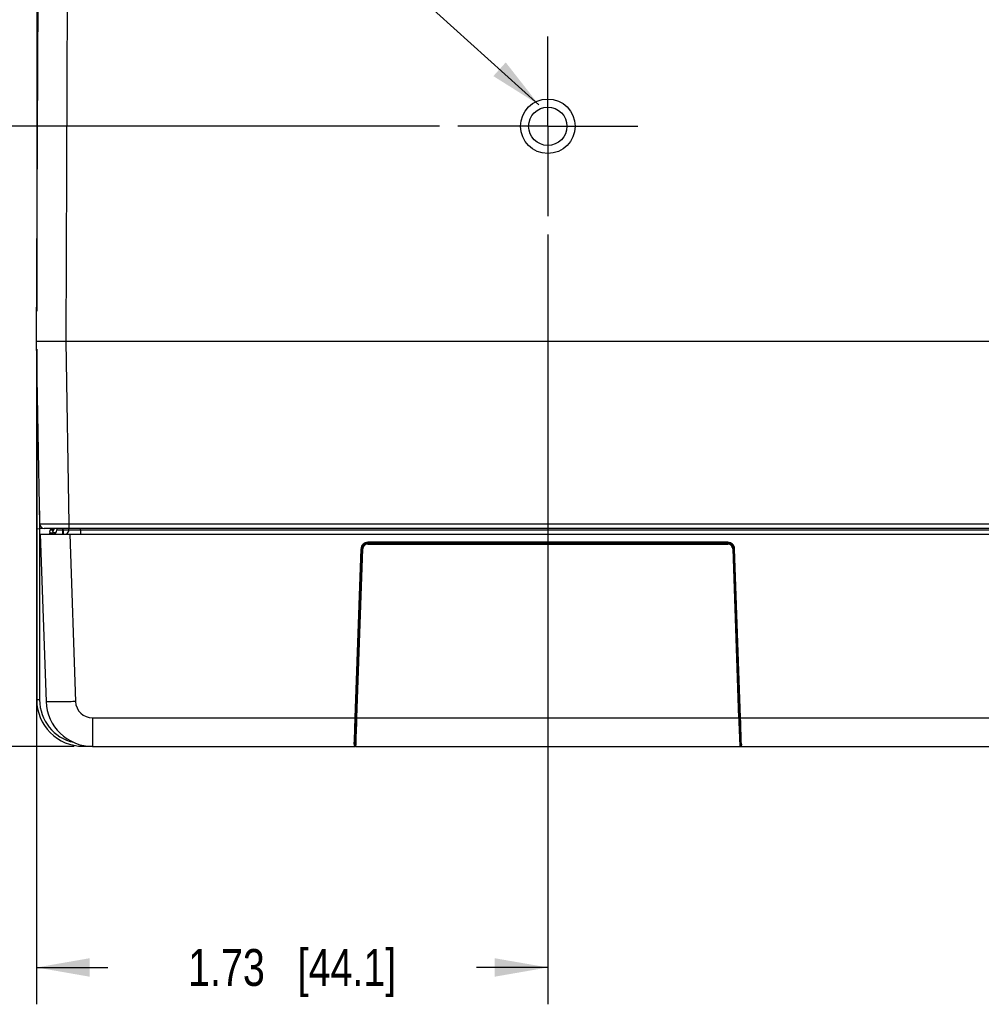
# Model space of a CAD drawing. Header units: inches. Extents: x 0 to 34, y 0 to 22.
# Tile 85 of 106: x 27.7 to 30.9, y 7.4 to 10.7. Entities that reach past the tile are written whole.
import ezdxf

# ---------------------------------------------------------------- set-up
doc = ezdxf.new("R2010")
doc.units = ezdxf.units.IN
doc.header["$LTSCALE"] = 1.87
doc.header["$MEASUREMENT"] = 0
doc.linetypes.add('CENTER', pattern=[0.6, 0.375, -0.075, 0.075, -0.075])
doc.layers.get('0').update_dxf_attribs({"linetype": 'CONTINUOUS'})
for name, color, linetype in [('02___PRT_ALL_AXES', 7, 'CONTINUOUS'), ('DETAIL', 7, 'CONTINUOUS'), ('DIMENSIONS', 7, 'CONTINUOUS')]:
    doc.layers.add(name, color=color, linetype=linetype)
doc.styles.get("Standard").update_dxf_attribs({"font": 'txt', "width": 0.8})
doc.dimstyles.new('DIMSTYLE_1', dxfattribs={"dimtxt": 0.125, "dimasz": 0.18, "dimexe": 0.125, "dimexo": 0.0625, "dimgap": 0.0625, "dimtad": 0, "dimtih": 1, "dimtoh": 1, "dimzin": 4, "dimdsep": 46, "dimtxsty": 'STANDARD', "dimblk": '_FILLED', "dimblk1": '_FILLED', "dimblk2": '_FILLED', "dimcen": 0.09, "dimadec": 0, "dimazin": 0, "dimtp": 0.01, "dimtm": 0.01, "dimtfac": 1, "dimtofl": 0, "dimtmove": 0, "dimatfit": 3, "dimldrblk": '_FILLED', "dimfxl": 1, "dimtolj": 1, "dimtzin": 4, "dimarcsym": 0})
doc.dimstyles.get("Standard").update_dxf_attribs({"dimtxt": 0.125, "dimasz": 0.18, "dimexe": 0.125, "dimexo": 0.0625, "dimgap": 0.09, "dimtad": 0, "dimtih": 1, "dimtoh": 1, "dimzin": 4, "dimdsep": 46, "dimtxsty": 'STANDARD', "dimblk": '_FILLED', "dimblk1": '_FILLED', "dimblk2": '_FILLED', "dimcen": 0.09, "dimadec": 0, "dimazin": 0, "dimtol": 1, "dimtp": 0.02, "dimtm": 0.02, "dimtfac": 1, "dimtofl": 0, "dimtmove": 0, "dimatfit": 3, "dimldrblk": '_FILLED', "dimfxl": 1, "dimtolj": 1, "dimtzin": 4, "dimarcsym": 0})

# ---------------------------------------------------------------- blocks, each defined once
blk = doc.blocks.new('_FILLED')
at = {"color": 0, "linetype": 'BYBLOCK'}
blk.add_solid([(0, 0), (-1, 0.174), (-1, -0.174)], dxfattribs=at)
blk = doc.blocks.new('*D7')
at = {"layer": 'DIMENSIONS', "color": 2, "linetype": 'CONTINUOUS'}
for p, q in [((29.4608, 10.0028), (29.4608, 7.3921)), ((27.7263, 9.5776), (27.7263, 7.3921)), ((27.7263, 7.5171), (27.9686, 7.5171)), ((29.4608, 7.5171), (29.2186, 7.5171))]:
    blk.add_line(p, q, dxfattribs=at)
at = {"layer": 'DIMENSIONS', "color": 2, "linetype": 'CONTINUOUS', "xscale": 0.18, "yscale": 0.18, "zscale": 0.18, "rotation": 180}
blk.add_blockref('_FILLED', (27.7263, 7.5171), dxfattribs=at)
at = {"layer": 'DIMENSIONS', "color": 2, "linetype": 'CONTINUOUS', "xscale": 0.18, "yscale": 0.18, "zscale": 0.18}
blk.add_blockref('_FILLED', (29.4608, 7.5171), dxfattribs=at)
at = {"layer": 'DIMENSIONS', "color": 2, "linetype": 'CONTINUOUS', "insert": (28.5936, 7.5796), "char_height": 0.125, "width": 1.125, "attachment_point": 2, "line_spacing_factor": 0.9}
blk.add_mtext('1.73{\\Ftxt.shx;\\W1.000000;\\H0.125000; }[44.1]', dxfattribs=at)
blk = doc.blocks.new('*D8')
at = {"layer": 'DIMENSIONS', "color": 2, "linetype": 'CONTINUOUS'}
for p, q in [((29.0933, 10.3703), (26.8513, 10.3703)), ((26.9763, 10.3703), (26.9763, 9.5375)), ((26.9763, 8.2671), (26.9763, 9.2875)), ((27.8534, 8.2671), (26.8513, 8.2671))]:
    blk.add_line(p, q, dxfattribs=at)
at = {"layer": 'DIMENSIONS', "color": 2, "linetype": 'CONTINUOUS', "xscale": 0.18, "yscale": 0.18, "zscale": 0.18}
for p, rotation in [((26.9763, 10.3703), 90), ((26.9763, 8.2671), 270)]:
    blk.add_blockref('_FILLED', p, dxfattribs=dict(at, rotation=rotation))
at = {"layer": 'DIMENSIONS', "color": 2, "linetype": 'CONTINUOUS', "insert": (26.9763, 9.475), "char_height": 0.125, "width": 1.125, "attachment_point": 2, "line_spacing_factor": 0.9}
blk.add_mtext('2.10{\\Ftxt.shx;\\W1.000000;\\H0.125000; }[53.4]', dxfattribs=at)

msp = doc.modelspace()

# ---------------------------------------------------------------- linework, layer by layer
at = {"color": 7, "linetype": 'CONTINUOUS'}
for p, q in [((27.7263, 9.6401), (27.7383, 12.3944)), ((27.7268, 12.0907), (27.7268, 9.743)), ((27.8263, 9.6401), (27.8336, 11.2996)), ((27.7371, 9.0207), (27.7263, 9.6401)), ((27.8371, 9.0207), (27.8263, 9.6401)), ((31.0953, 9.6401), (27.8263, 9.6401)), ((27.7268, 9.6144), (27.7268, 9.0052)), ((27.7364, 9.0656), (27.7364, 9.006)), ((27.8371, 9.006), (27.8371, 9.0207)), ((31.0845, 9.0207), (27.8371, 9.0207)), ((27.7266, 9.0051), (27.7471, 9.0069)), ((27.7267, 9.0052), (27.7267, 8.4249)), ((27.7365, 9.006), (27.7365, 8.4249)), ((27.7387, 8.9864), (27.7585, 8.4191)), ((27.7387, 8.9864), (31.1829, 8.9864)), ((31.1695, 9.006), (27.7521, 9.006)), ((27.7708, 8.9916), (27.7798, 8.9916)), ((27.7708, 8.9864), (27.7708, 8.9916)), ((27.7805, 9.0019), (27.7785, 8.9993)), ((27.7805, 9.006), (27.7792, 9.0013)), ((27.7798, 8.9916), (27.7809, 8.9916)), ((27.7809, 8.9916), (27.7812, 8.9913)), ((27.7809, 8.9864), (27.7809, 8.9916)), ((27.7812, 8.9864), (27.7812, 8.9913)), ((27.79, 8.9913), (27.7812, 8.9913)), ((27.7946, 9.006), (27.7945, 9.0009)), ((27.8143, 9.006), (27.8142, 9.0009)), ((27.8142, 9.0009), (27.8142, 8.9864)), ((27.8161, 9.0009), (27.8142, 9.0009)), ((27.8161, 9.0009), (27.8162, 9.006)), ((27.8161, 9.0009), (27.8161, 8.9864)), ((27.8358, 9.0009), (27.8359, 9.006)), ((27.8387, 8.9864), (27.8585, 8.4191)), ((27.8752, 9.0009), (27.8752, 9.006)), ((27.8752, 9.0009), (27.8752, 8.9864)), ((31.0465, 9.0009), (27.8752, 9.0009)), ((30.0717, 8.9591), (28.8499, 8.9591)), ((28.8499, 8.9531), (28.8499, 8.9591)), ((30.0717, 8.9561), (28.8499, 8.9561)), ((28.8499, 8.9531), (30.0717, 8.9531)), ((30.0717, 8.9591), (30.0717, 8.9531)), ((28.8071, 8.3636), (28.8271, 8.9371)), ((28.8072, 8.2776), (28.8302, 8.9371)), ((28.8134, 8.3636), (28.8334, 8.9371)), ((28.8271, 8.9371), (28.8302, 8.9371)), ((28.8302, 8.9371), (28.8334, 8.9371)), ((30.0883, 8.9371), (30.1083, 8.3636)), ((30.0883, 8.9371), (30.0914, 8.9371)), ((30.1144, 8.2776), (30.0914, 8.9371)), ((30.0914, 8.9371), (30.0946, 8.9371)), ((30.1146, 8.3636), (30.0946, 8.9371)), ((27.7365, 8.4249), (27.7267, 8.4249)), ((27.9159, 8.3636), (28.8071, 8.3636)), ((27.9159, 8.3636), (27.9159, 8.2671)), ((28.8045, 8.2879), (28.8071, 8.3636)), ((28.8071, 8.3636), (28.8102, 8.3636)), ((28.8134, 8.3636), (28.8102, 8.3636)), ((28.8127, 8.3453), (28.8134, 8.3636)), ((28.8134, 8.3636), (30.1083, 8.3636)), ((30.1083, 8.3636), (30.1085, 8.3568)), ((30.1083, 8.3636), (30.1114, 8.3636)), ((30.1085, 8.3568), (30.1088, 8.3494)), ((30.1088, 8.3494), (30.1108, 8.2947)), ((30.1114, 8.3636), (30.1146, 8.3636)), ((30.1146, 8.3636), (31.0057, 8.3636)), ((30.1152, 8.347), (30.1146, 8.3636)), ((28.8109, 8.2959), (28.8127, 8.3453)), ((30.1172, 8.2861), (30.1152, 8.347)), ((28.8042, 8.2773), (28.8045, 8.2879)), ((28.8101, 8.272), (28.8109, 8.2959)), ((30.1108, 8.2947), (30.1118, 8.2674)), ((30.1176, 8.2749), (30.1172, 8.2861)), ((27.8841, 8.2706), (27.8841, 8.2675)), ((27.8841, 8.2675), (27.9159, 8.2675)), ((27.9159, 8.2671), (28.8069, 8.2671)), ((28.8041, 8.2749), (28.8042, 8.2773)), ((28.8096, 8.2674), (28.8099, 8.2674)), ((28.8096, 8.2671), (31.0057, 8.2671)), ((28.8099, 8.2674), (28.8101, 8.272)), ((30.1118, 8.2674), (30.1119, 8.2674)), ((30.1123, 8.2674), (30.1118, 8.2674))]:
    msp.add_line(p, q, dxfattribs=at)
for points in [[(28.8066, 8.2671), (28.807, 8.2671), (28.8074, 8.2672), (28.8079, 8.2672), (28.8084, 8.2673), (28.809, 8.2673), (28.8096, 8.2674)], [(30.1119, 8.2674), (30.1125, 8.2673), (30.1131, 8.2673)], [(30.1131, 8.2673), (30.1141, 8.2672), (30.1145, 8.2672), (30.1147, 8.2671)]]:
    msp.add_lwpolyline(points, dxfattribs=at)
for centre, radius, start, end in [((27.7521, 9.021), 0.015, 181, 270), ((27.787, 8.9916), 0.0161, 168.9221, 179.9322), ((27.79, 8.9902), 0.0195, 130.9851, 139.6854), ((27.8322, 8.9689), 0.0657, 145.6531, 146.7981), ((28.1996, 8.8678), 0.4411, 162.3905, 162.6571), ((27.7798, 9.0012), 0.0148, 270, 359), ((27.8012, 8.9916), 0.0203, 174.2707, 180.0056), ((27.8013, 8.9916), 0.0203, 145.8191, 174.2701), ((27.8009, 8.9912), 0.0197, 170.5372, 179.9703), ((27.8009, 8.9912), 0.0197, 136.4658, 148.7384), ((27.801, 8.9917), 0.02, 138.5887, 145.7671), ((27.8009, 8.9918), 0.0199, 134.5736, 138.5812), ((27.8009, 8.9912), 0.0197, 131.0552, 136.4425), ((27.821, 9.0012), 0.0148, 299.6667, 359), ((28.8499, 8.9364), 0.0197, 90, 177.9956), ((30.0717, 8.9364), 0.0197, 2, 89.9938), ((30.0717, 8.9365), 0.0166, 76.7873, 89.9689), ((28.85, 8.9365), 0.0166, 163.3502, 177.9575), ((27.8841, 8.4249), 0.1574, 179.9926, 270.0074), ((27.884, 8.4248), 0.1475, 179.9847, 257.6379), ((27.9159, 8.4246), 0.1575, 182, 270), ((27.9159, 8.4211), 0.0575, 182.0005, 269.9995), ((28.9401, 8.273), 0.133, 177.9711, 178.8359)]:
    msp.add_arc(centre, radius, start, end, dxfattribs=at)
for points, knots in [([(27.8263, 9.6401), (27.8198, 9.6401), (27.8071, 9.6401), (27.7885, 9.64), (27.7715, 9.64), (27.7565, 9.6399), (27.7456, 9.6399), (27.7384, 9.6399), (27.7342, 9.6399), (27.7309, 9.6399), (27.7288, 9.64), (27.7275, 9.64), (27.7269, 9.64), (27.7265, 9.6401), (27.7263, 9.6401)], [0, 0, 0, 0, 0.195068, 0.382639, 0.555504, 0.70702, 0.831364, 0.881809, 0.923762, 0.956822, 0.980673, 0.98907, 0.995095, 1, 1, 1, 1]), ([(27.8371, 9.0207), (27.8306, 9.0207), (27.8179, 9.0207), (27.7994, 9.0206), (27.7847, 9.0206), (27.7739, 9.0206), (27.7667, 9.0206), (27.7601, 9.0206), (27.7543, 9.0206), (27.7492, 9.0206), (27.7456, 9.0206), (27.7431, 9.0207), (27.7415, 9.0207), (27.7402, 9.0207), (27.7391, 9.0207), (27.7384, 9.0207), (27.7379, 9.0207), (27.7376, 9.0207), (27.7374, 9.0207), (27.7373, 9.0207), (27.7372, 9.0207), (27.7371, 9.0207), (27.7371, 9.0207)], [0, 0, 0, 0, 0.19509, 0.38268, 0.555566, 0.634388, 0.707101, 0.773003, 0.831461, 0.88191, 0.923867, 0.941531, 0.956926, 0.970016, 0.98077, 0.989162, 0.992466, 0.995172, 0.997278, 0.998785, 0.999691, 1, 1, 1, 1]), ([(27.7785, 8.9993), (27.7784, 8.9997), (27.7776, 9.0015), (27.7771, 9.0034), (27.7772, 9.0049)], [0, 0, 0, 0, 0.234784, 1, 1, 1, 1]), ([(27.8142, 9.0009), (27.8117, 9.0009), (27.808, 9.0009), (27.8034, 9.0008), (27.8004, 9.0008), (27.7981, 9.0009), (27.7961, 9.0008), (27.7953, 9.001), (27.7945, 9.0008), (27.7945, 9.0009)], [0, 0, 0, 0, 0.382699, 0.555666, 0.707133, 0.831394, 0.923843, 0.980647, 1, 1, 1, 1]), ([(27.8358, 9.0009), (27.8358, 9.0008), (27.835, 9.001), (27.8342, 9.0008), (27.8322, 9.0009), (27.8299, 9.0008), (27.8269, 9.0008), (27.8223, 9.0009), (27.8186, 9.0009), (27.8161, 9.0009)], [0, 0, 0, 0, 0.019341, 0.076173, 0.16844, 0.292659, 0.444102, 0.616936, 1, 1, 1, 1]), ([(27.8752, 9.0009), (27.8701, 9.0009), (27.8628, 9.0009), (27.8536, 9.0008), (27.8477, 9.0008), (27.8429, 9.0008), (27.8395, 9.0008), (27.8376, 9.0009), (27.8366, 9.0008), (27.8362, 9.001), (27.8358, 9.0009), (27.8358, 9.0009)], [0, 0, 0, 0, 0.382753, 0.555619, 0.707114, 0.831498, 0.923878, 0.956932, 0.980742, 0.99514, 1, 1, 1, 1]), ([(27.8585, 8.4191), (27.852, 8.4189), (27.8393, 8.4185), (27.8208, 8.418), (27.8037, 8.4178), (27.7888, 8.4176), (27.7779, 8.4177), (27.7707, 8.4179), (27.7665, 8.418), (27.7632, 8.4182), (27.7607, 8.4184), (27.7595, 8.4187), (27.7586, 8.4189), (27.7585, 8.4191)], [0, 0, 0, 0, 0.194548, 0.38196, 0.554451, 0.705642, 0.829839, 0.880232, 0.922205, 0.955346, 0.979338, 0.994097, 1, 1, 1, 1]), ([(28.8041, 8.2749), (28.8041, 8.2743), (28.804, 8.2723), (28.8041, 8.2702), (28.8044, 8.2689)], [0, 0, 0, 0, 0.314258, 1, 1, 1, 1]), ([(28.8072, 8.2777), (28.8072, 8.2769), (28.8064, 8.2754), (28.8049, 8.2749), (28.8041, 8.2749)], [0, 0, 0, 0, 0.485938, 1, 1, 1, 1]), ([(28.8044, 8.2689), (28.8046, 8.2684), (28.805, 8.2674), (28.8061, 8.2671), (28.8066, 8.2671)], [0, 0, 0, 0, 0.508405, 1, 1, 1, 1]), ([(28.8098, 8.2674), (28.8092, 8.2674), (28.8077, 8.2676), (28.8073, 8.2699), (28.8071, 8.2724), (28.8071, 8.2745), (28.8072, 8.2757)], [0, 0, 0, 0, 0.197173, 0.366763, 0.632709, 1, 1, 1, 1]), ([(30.1144, 8.2777), (30.1145, 8.2762), (30.1146, 8.2737), (30.1144, 8.2705), (30.1142, 8.2684), (30.1133, 8.2674), (30.1127, 8.2674), (30.1123, 8.2674)], [0, 0, 0, 0, 0.386916, 0.669208, 0.848472, 0.911406, 1, 1, 1, 1]), ([(30.1176, 8.2749), (30.1168, 8.2749), (30.1152, 8.2754), (30.1145, 8.2769), (30.1144, 8.2777)], [0, 0, 0, 0, 0.514059, 1, 1, 1, 1]), ([(30.1173, 8.2692), (30.1172, 8.2686), (30.1168, 8.2675), (30.1156, 8.2671), (30.1151, 8.2671)], [0, 0, 0, 0, 0.52257, 1, 1, 1, 1]), ([(30.1176, 8.2749), (30.1176, 8.2743), (30.1176, 8.2724), (30.1176, 8.2705), (30.1173, 8.2692)], [0, 0, 0, 0, 0.30824, 1, 1, 1, 1])]:
    msp.add_open_spline(points, degree=3, knots=knots, dxfattribs=at)
for points in [[(27.7711, 8.9947), (27.7717, 8.9976), (27.7731, 9.0005), (27.7751, 9.0028)], [(27.7853, 9.006), (27.7835, 9.0049), (27.7818, 9.0035), (27.7805, 9.0019)], [(27.7814, 8.9945), (27.7819, 8.9969), (27.7827, 8.9993), (27.784, 9.0015)], [(28.8341, 8.9528), (28.83, 8.9488), (28.8273, 8.9428), (28.8271, 8.9371)], [(28.8415, 8.9575), (28.8388, 8.9565), (28.8362, 8.9548), (28.8341, 8.9528)], [(28.8428, 8.9515), (28.8388, 8.9495), (28.8354, 8.9456), (28.8341, 8.9413)], [(28.8499, 8.9591), (28.8471, 8.9591), (28.8441, 8.9586), (28.8415, 8.9575)], [(28.8499, 8.9531), (28.8475, 8.9531), (28.845, 8.9525), (28.8428, 8.9515)], [(30.0877, 8.9527), (30.0836, 8.9567), (30.0775, 8.9591), (30.0717, 8.9591)], [(30.0856, 8.9455), (30.0834, 8.949), (30.0795, 8.9517), (30.0755, 8.9526)], [(30.0927, 8.9455), (30.0915, 8.9482), (30.0898, 8.9507), (30.0877, 8.9527)], [(30.0883, 8.9371), (30.0882, 8.94), (30.0872, 8.9431), (30.0856, 8.9455)], [(30.0946, 8.9371), (30.0945, 8.94), (30.0938, 8.9429), (30.0927, 8.9455)]]:
    msp.add_open_spline(points, degree=3, dxfattribs=at)
at = {"layer": '02___PRT_ALL_AXES', "color": 7, "linetype": 'CENTER'}
for q in [(29.4608, 10.6753), (29.1558, 10.3703), (29.7658, 10.3703), (29.4608, 10.0653)]:
    msp.add_line((29.4608, 10.3703), q, dxfattribs=at)
at = {"layer": '02___PRT_ALL_AXES', "color": 7, "linetype": 'CONTINUOUS'}
for radius in [0.0925, 0.065]:
    msp.add_circle((29.4608, 10.3703), radius, dxfattribs=at)

# ---------------------------------------------------------------- dimensions: what is measured, and where the dimension line sits
at = {"layer": 'DIMENSIONS', "color": 2, "linetype": 'CONTINUOUS'}
for base, p1, p2, angle, picture, middle in [((26.9763, 10.3703), (27.9159, 8.2671), (29.1558, 10.3703), 90, '*D8', (26.9763, 9.4125)), ((27.7263, 7.5171), (29.4608, 10.0653), (27.7263, 9.6401), 180, '*D7', (28.5936, 7.5171))]:
    dim = msp.add_linear_dim(base=base, p1=p1, p2=p2, angle=angle, dimstyle='DIMSTYLE_1', dxfattribs=at)
    dim.commit()
    dim.dimension.update_dxf_attribs({"geometry": picture, "text_midpoint": middle, "dimtype": 160})

# ---------------------------------------------------------------- leaders
at = {"layer": 'DETAIL', "color": 2, "linetype": 'CONTINUOUS'}
msp.add_leader([(29.4307, 10.4431), (27.1544, 12.4977), (26.9744, 12.4977)], dimstyle='STANDARD', override={"dimtad": 0}, dxfattribs=at)

doc.saveas('drawing.dxf')
